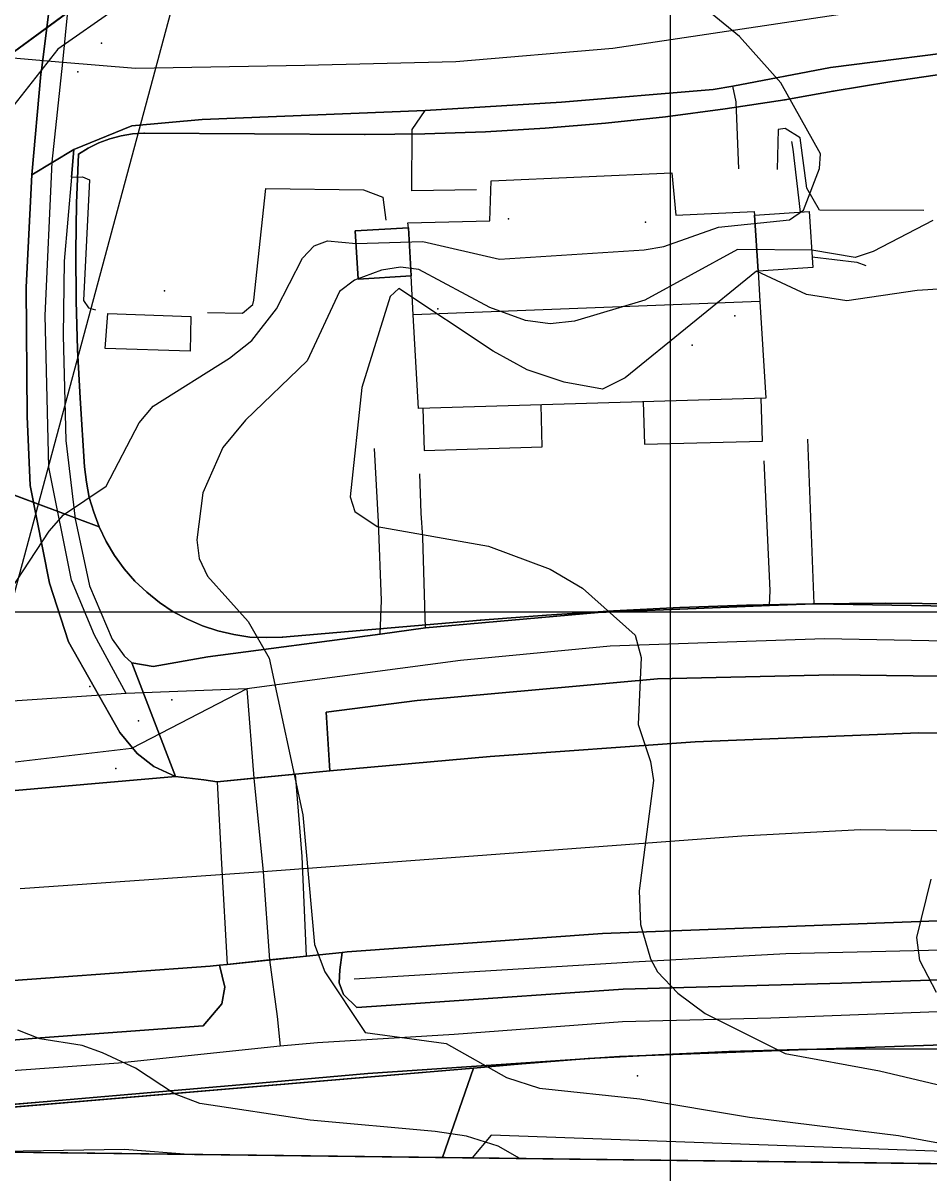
# Model space of a CAD drawing. Header units: inches. Extents: x 92347800 to 92626375, y 1600225090 to 1600386582.
# Tile 6 of 12: x 92471690 to 92511310, y 1600225090 to 1600275760. Entities that reach past the tile are written whole.
import ezdxf

# ---------------------------------------------------------------- set-up
doc = ezdxf.new("R2010")
doc.units = ezdxf.units.IN
doc.header["$MEASUREMENT"] = 0
for name, color, linetype in [('Adresse', 10, 'Continuous'), ('AnnenBygning', 10, 'Continuous'), ('AnnetVegarealAvgrensning', 10, 'Continuous'), ('ArealressursFlate', 10, 'Continuous'), ('ArealressursGrense', 10, 'Continuous'), ('Bestillingspolygon', 10, 'Continuous'), ('Bygning', 10, 'Continuous'), ('Eiendomsgrense', 10, 'Continuous'), ('elveg20_v_kartverket_255_veglenke', 10, 'Continuous'), ('GangfeltAvgrensning', 10, 'Continuous'), ('Gidtekst', 10, 'Continuous'), ('Hekk', 10, 'Continuous'), ('HøydeKurve', 10, 'Continuous'), ('KantUtsnitt', 10, 'Continuous'), ('Kumlokk', 10, 'Continuous'), ('Mast', 10, 'Continuous'), ('MurLoddrett', 10, 'Continuous'), ('Mønelinje', 10, 'Continuous'), ('PresentasjonTekst', 10, 'Continuous'), ('Rutenett', 10, 'Continuous'), ('Takkant', 10, 'Continuous'), ('Taksprang', 10, 'Continuous'), ('TaksprangBunn', 10, 'Continuous'), ('Teig', 10, 'Continuous'), ('Teiggrensepunkt', 10, 'Continuous'), ('Trase', 10, 'Continuous'), ('VegAnnenAvgrensning', 10, 'Continuous'), ('Vegdekkekant', 10, 'Continuous'), ('VegFiktivGrense', 10, 'Continuous'), ('VeggrøftÅpen', 10, 'Continuous'), ('VegGåendeOgSyklende', 10, 'Continuous'), ('VegKjørende', 10, 'Continuous'), ('Veranda', 10, 'Continuous')]:
    doc.layers.add(name, color=color, linetype=linetype)

# ---------------------------------------------------------------- blocks, each defined once
blk = doc.blocks.new('Alle data_NTM 10_NN2000_FeatureWriter_5_0_FMEBLOCK1')
at = {"layer": 'ArealressursFlate'}
blk.add_lwpolyline([(-9020, -7230), (-9540, -11340), (-9580, -11620), (-9970, -16030), (-10220, -20940), (-10170, -26600), (-10040, -29630), (-9200, -33900), (-8360, -36470), (-6120, -40440), (-5370, -41360), (-4630, -41930), (-3690, -42360), (-21910, -43960)], dxfattribs=at)
blk = doc.blocks.new('Alle data_NTM 10_NN2000_FeatureWriter_5_0_FMEBLOCK2')
at = {"layer": 'VegKjørende'}
blk.add_polyline3d([(-9020, -7230, 108260), (-9540, -11340, 108060), (-9580, -11620, 108050), (-9970, -16030, 107910), (-10220, -20940, 107600), (-10170, -26600, 107250), (-10040, -29630, 107160), (-9200, -33900, 106980), (-8360, -36470, 106730), (-6120, -40440, 106510), (-5370, -41360, 106470), (-4630, -41930, 106440), (-3690, -42360, 106440), (-21910, -43960, 107560)], dxfattribs=at)

msp = doc.modelspace()

# ---------------------------------------------------------------- linework, layer by layer
at = {"layer": 'Adresse'}
for p in [(92492917, 1600267190), (92498917, 1600267049), (92489823, 1600263260), (92502824, 1600262956)]:
    msp.add_point(p, dxfattribs=at)
at = {"layer": 'AnnenBygning'}
msp.add_polyline3d([(92475280, 1600261520, 109730), (92475390, 1600263050, 110370), (92479030, 1600262920, 110440), (92478990, 1600261400, 109810)], close=True, dxfattribs=at)
at = {"layer": 'AnnetVegarealAvgrensning'}
msp.add_line((92506290, 1600250340, 104520), (92506020, 1600257550, 104860), dxfattribs=at)
for points in [[(92503000, 1600269380, 107330), (92502880, 1600272320, 107000), (92502730, 1600273000, 107010)], [(92491520, 1600268460, 107670), (92488690, 1600268420, 107620), (92488710, 1600271100, 107540), (92489280, 1600271930, 107460)], [(92511090, 1600267560, 106690), (92506530, 1600267580, 106700), (92505980, 1600268540, 106750), (92505680, 1600270740, 106870), (92505020, 1600271150, 106930), (92504720, 1600271100, 107010), (92504680, 1600269360, 107310)], [(92473800, 1600269020, 107940), (92474280, 1600269030, 107900), (92474590, 1600268900, 107850), (92474330, 1600263620, 107690), (92474550, 1600263300, 107690), (92474850, 1600263210, 107680)], [(92479760, 1600263090, 107570), (92481280, 1600263060, 107560), (92481740, 1600263450, 107590), (92481780, 1600263640, 107590), (92482300, 1600268530, 107740), (92486580, 1600268470, 107570), (92487430, 1600268150, 107640), (92487550, 1600267140, 107630)], [(92487310, 1600249010, 105730), (92487370, 1600250490, 105560), (92487240, 1600253940, 104850), (92487060, 1600257150, 104940)], [(92504340, 1600250270, 104680), (92504370, 1600250930, 104670), (92504110, 1600256600, 104810)], [(92489290, 1600249300, 105640), (92489260, 1600250250, 105510), (92489180, 1600253260, 104840), (92489100, 1600254310, 104840), (92489040, 1600256040, 104900)]]:
    msp.add_polyline3d(points, dxfattribs=at)
at = {"layer": 'ArealressursFlate'}
for points in [[(92547920, 1600276770), (92545160, 1600275680), (92542000, 1600275130), (92539460, 1600275040), (92535210, 1600275230), (92528360, 1600275490), (92527320, 1600275490), (92521990, 1600275540), (92518330, 1600275360), (92513910, 1600274700), (92507010, 1600273820), (92502730, 1600273000), (92501870, 1600272860), (92495240, 1600272300), (92489280, 1600271930), (92479520, 1600271550), (92476450, 1600271270), (92473910, 1600270230), (92472070, 1600269120), (92472460, 1600273530), (92472500, 1600273810), (92473020, 1600277920)], [(92517350, 1600250150), (92506290, 1600250340), (92504340, 1600250270), (92496850, 1600249960), (92489290, 1600249300), (92487310, 1600249010), (92479770, 1600248030), (92477370, 1600247600), (92476450, 1600247760), (92478350, 1600242790), (92477410, 1600243220), (92476670, 1600243790), (92475920, 1600244710), (92473680, 1600248680), (92472840, 1600251250), (92472000, 1600255520), (92471870, 1600258550), (92471820, 1600264210), (92472070, 1600269120), (92473910, 1600270230), (92476450, 1600271270), (92479520, 1600271550), (92489280, 1600271930), (92495240, 1600272300), (92501870, 1600272860), (92502730, 1600273000), (92507010, 1600273820), (92513910, 1600274700)], [(92515270, 1600247130), (92507140, 1600247240), (92499440, 1600247060), (92488930, 1600246120), (92484940, 1600245610), (92485100, 1600243030), (92483600, 1600242890), (92481780, 1600242720), (92480170, 1600242560), (92479590, 1600242640), (92478350, 1600242790), (92476450, 1600247760), (92477370, 1600247600), (92479770, 1600248030), (92487310, 1600249010), (92489290, 1600249300), (92496850, 1600249960), (92504340, 1600250270), (92506290, 1600250340), (92517350, 1600250150)], [(92516460, 1600244680), (92510870, 1600244700), (92501090, 1600244310), (92492120, 1600243670), (92485100, 1600243030), (92484940, 1600245610), (92488930, 1600246120), (92499440, 1600247060), (92507140, 1600247240), (92515270, 1600247130)], [(92460130, 1600241190), (92478350, 1600242790), (92479590, 1600242640), (92480170, 1600242560), (92481780, 1600242720), (92483600, 1600242890), (92485100, 1600243030), (92492120, 1600243670), (92501090, 1600244310), (92510870, 1600244700), (92516460, 1600244680)], [(92513240, 1600236530), (92497030, 1600235920), (92485860, 1600235110), (92485640, 1600235080), (92484080, 1600234920), (92482460, 1600234760), (92480610, 1600234560), (92480280, 1600234530), (92479870, 1600234490), (92469050, 1600233700)], [(92461630, 1600230470), (92472450, 1600231350), (92479570, 1600231870), (92480380, 1600232840), (92480510, 1600233570), (92480280, 1600234530), (92480610, 1600234560), (92482460, 1600234760), (92484080, 1600234920), (92485640, 1600235080), (92485550, 1600234330), (92485510, 1600233760), (92485710, 1600233240), (92486280, 1600232680), (92489490, 1600232890), (92497940, 1600233480), (92507500, 1600233740), (92516530, 1600234050)], [(92469050, 1600233700), (92479870, 1600234490), (92480280, 1600234530), (92480510, 1600233570), (92480380, 1600232840), (92479570, 1600231870), (92472450, 1600231350), (92461630, 1600230470)], [(92515740, 1600231170), (92505990, 1600230840), (92497780, 1600230530), (92486770, 1600229790), (92481500, 1600229320), (92472570, 1600228550), (92469020, 1600228240)]]:
    msp.add_lwpolyline(points, dxfattribs=at)
msp.add_lwpolyline([(92485640, 1600235080), (92485860, 1600235110), (92497030, 1600235920), (92513240, 1600236530), (92518560, 1600236230), (92518860, 1600235960), (92519210, 1600234810), (92518240, 1600234310), (92516530, 1600234050), (92507500, 1600233740), (92497940, 1600233480), (92489490, 1600232890), (92486280, 1600232680), (92485710, 1600233240), (92485510, 1600233760), (92485550, 1600234330)], close=True, dxfattribs=at)
at = {"layer": 'ArealressursGrense'}
for p, q in [((92472070, 1600269120), (92473910, 1600270230)), ((92506290, 1600250340), (92504340, 1600250270)), ((92489290, 1600249300), (92487310, 1600249010)), ((92478350, 1600242790), (92476450, 1600247760)), ((92478350, 1600242790), (92460130, 1600241190))]:
    msp.add_line(p, q, dxfattribs=at)
for points in [[(92609890, 1600349920), (92594890, 1600311540), (92587740, 1600293720), (92582490, 1600280610), (92578210, 1600269580), (92572580, 1600255420), (92568210, 1600244600), (92567230, 1600242920), (92566100, 1600241590), (92564070, 1600240600), (92561830, 1600240470), (92558320, 1600241010), (92552600, 1600242660), (92544260, 1600245660), (92532080, 1600248600), (92524980, 1600249680), (92517350, 1600250150), (92506290, 1600250340)], [(92472070, 1600269120), (92472460, 1600273530), (92472500, 1600273810), (92473020, 1600277920)], [(92513910, 1600274700), (92507010, 1600273820), (92502730, 1600273000)], [(92489280, 1600271930), (92495240, 1600272300), (92501870, 1600272860), (92502730, 1600273000)], [(92473910, 1600270230), (92476450, 1600271270), (92479520, 1600271550), (92489280, 1600271930)], [(92478350, 1600242790), (92477410, 1600243220), (92476670, 1600243790), (92475920, 1600244710), (92473680, 1600248680), (92472840, 1600251250), (92472000, 1600255520), (92471870, 1600258550), (92471820, 1600264210), (92472070, 1600269120)], [(92504340, 1600250270), (92496850, 1600249960), (92489290, 1600249300)], [(92480280, 1600234530), (92480510, 1600233570), (92480380, 1600232840), (92479570, 1600231870), (92472450, 1600231350), (92461630, 1600230470), (92450870, 1600229750), (92446380, 1600229660), (92438550, 1600229730), (92432000, 1600230090), (92426010, 1600230610), (92422100, 1600231260), (92415780, 1600232690), (92409590, 1600234680), (92404160, 1600236550), (92400300, 1600238420), (92395320, 1600241170), (92391940, 1600243660), (92388430, 1600246680), (92386190, 1600248880)], [(92487310, 1600249010), (92479770, 1600248030), (92477370, 1600247600), (92476450, 1600247760)], [(92552840, 1600237270), (92553490, 1600238880), (92553230, 1600239350), (92552710, 1600239690), (92546390, 1600241860), (92540360, 1600243710), (92534810, 1600245040), (92528820, 1600246120), (92523320, 1600246750), (92515270, 1600247130), (92507140, 1600247240), (92499440, 1600247060), (92488930, 1600246120), (92484940, 1600245610), (92485100, 1600243030)], [(92485100, 1600243030), (92492120, 1600243670), (92501090, 1600244310), (92510870, 1600244700), (92516460, 1600244680), (92520270, 1600244440), (92525360, 1600243990), (92530390, 1600243350), (92536110, 1600242320), (92540930, 1600241250), (92546170, 1600239730), (92552550, 1600237410), (92552840, 1600237270)], [(92478350, 1600242790), (92479590, 1600242640), (92480170, 1600242560), (92481780, 1600242720), (92483600, 1600242890), (92485100, 1600243030)], [(92480280, 1600234530), (92479870, 1600234490), (92469050, 1600233700), (92463110, 1600233300), (92455240, 1600232700), (92446670, 1600232440), (92441350, 1600232320), (92435500, 1600232540), (92429950, 1600232970), (92424720, 1600233620), (92419940, 1600234540), (92413930, 1600236120), (92408490, 1600237990)], [(92518560, 1600236230), (92513240, 1600236530), (92497030, 1600235920), (92485860, 1600235110), (92485640, 1600235080)], [(92485640, 1600235080), (92484080, 1600234920), (92482460, 1600234760), (92480610, 1600234560), (92480280, 1600234530)], [(92519210, 1600234810), (92518240, 1600234310), (92516530, 1600234050), (92507500, 1600233740), (92497940, 1600233480), (92489490, 1600232890), (92486280, 1600232680), (92485710, 1600233240), (92485510, 1600233760), (92485550, 1600234330), (92485640, 1600235080)], [(92407070, 1600232320), (92408320, 1600231880), (92411850, 1600230790), (92416990, 1600229540), (92422620, 1600228440), (92426260, 1600227880), (92432010, 1600227330), (92440540, 1600226850), (92448160, 1600227020), (92454920, 1600227300), (92459990, 1600227710), (92469020, 1600228240), (92472570, 1600228550), (92481500, 1600229320), (92486770, 1600229790), (92497780, 1600230530), (92505990, 1600230840), (92515740, 1600231170), (92518270, 1600231210), (92518720, 1600231120), (92519330, 1600230950)]]:
    msp.add_lwpolyline(points, dxfattribs=at)
at = {"layer": 'Bestillingspolygon'}
msp.add_lwpolyline([(92626349, 1600369817), (92451714, 1600386577), (92380721, 1600373117), (92356874, 1600346697), (92347800, 1600302329), (92365622, 1600254393), (92417025, 1600227014), (92571817, 1600225094)], close=True, dxfattribs=at)
at = {"layer": 'Bygning'}
msp.add_polyline3d([(92503690, 1600267360, 110710), (92506080, 1600267510, 110240), (92506240, 1600265060, 110240), (92503840, 1600264910, 110650), (92503920, 1600263580, 112640), (92504180, 1600259340, 111000), (92488990, 1600258890, 110780), (92488750, 1600263000, 112640), (92488660, 1600264700, 112010), (92486340, 1600264560, 110060), (92486220, 1600266670, 110160), (92488540, 1600266800, 110920), (92488520, 1600267020, 111160), (92492110, 1600267110, 111130), (92492160, 1600268860, 110470), (92500060, 1600269210, 110470), (92500240, 1600267350, 111120), (92503670, 1600267510, 111100)], close=True, dxfattribs=at)
at = {"layer": 'Eiendomsgrense'}
for p, q in [((92475710, 1600277760), (92465100, 1600269980)), ((92476990, 1600270940), (92486630, 1600270880)), ((92474380, 1600256340), (92474190, 1600259340)), ((92475010, 1600253720), (92465300, 1600257330)), ((92491690, 1600249630), (92483040, 1600248890)), ((92491390, 1600230020), (92493330, 1600230200)), ((92462720, 1600227600), (92491390, 1600230020)), ((92490030, 1600226110), (92491390, 1600230020))]:
    msp.add_line(p, q, dxfattribs=at)
for points in [[(92527130, 1600274460), (92524620, 1600274460), (92522100, 1600274390), (92519590, 1600274270), (92517080, 1600274090), (92514580, 1600273860), (92512090, 1600273560), (92509600, 1600273190), (92507120, 1600272780)], [(92507120, 1600272780), (92506060, 1600272600), (92505010, 1600272410)], [(92486630, 1600270880), (92489260, 1600270920), (92491910, 1600271010), (92494530, 1600271160), (92497160, 1600271380), (92499790, 1600271660), (92502400, 1600272010), (92505010, 1600272410)], [(92474110, 1600270020), (92474540, 1600270290), (92475000, 1600270520), (92475480, 1600270700), (92475970, 1600270830), (92476470, 1600270910), (92476990, 1600270940)], [(92474190, 1600259340), (92474070, 1600261480), (92474010, 1600263610), (92473990, 1600265750), (92474020, 1600267880), (92474110, 1600270020)], [(92475010, 1600253720), (92474780, 1600254360), (92474580, 1600255000), (92474460, 1600255670), (92474380, 1600256340)], [(92483040, 1600248890), (92482330, 1600248870), (92481610, 1600248890), (92480900, 1600249000), (92480210, 1600249160), (92479530, 1600249380), (92478880, 1600249670), (92478250, 1600250000), (92477660, 1600250400), (92477100, 1600250850), (92476580, 1600251340), (92476110, 1600251880), (92475690, 1600252460), (92475320, 1600253070), (92475010, 1600253720)], [(92506250, 1600250350), (92503340, 1600250290), (92500420, 1600250180), (92497510, 1600250040), (92494590, 1600249850), (92491690, 1600249630)], [(92522140, 1600249990), (92518970, 1600250150), (92515790, 1600250270), (92512620, 1600250350), (92509430, 1600250370), (92506250, 1600250350)], [(92493330, 1600230200), (92496400, 1600230440), (92499480, 1600230610), (92502560, 1600230750), (92505630, 1600230840), (92508720, 1600230870), (92511800, 1600230860), (92514880, 1600230790)]]:
    msp.add_lwpolyline(points, dxfattribs=at)
at = {"layer": 'elveg20_v_kartverket_255_veglenke'}
for p, q in [((92469450, 1600274393, 108939), (92473431, 1600274052, 108940)), ((92476190, 1600246414, 106600), (92470055, 1600246003, 107120)), ((92481481, 1600246630, 106179), (92476190, 1600246414, 106600)), ((92481481, 1600246630, 106179), (92481781, 1600242719, 107119)), ((92481781, 1600242719, 107119), (92482196, 1600238614, 107169)), ((92482196, 1600238614, 107169), (92471559, 1600237870, 107829)), ((92482196, 1600238614, 107169), (92482462, 1600234759, 107009))]:
    msp.add_line(p, q, dxfattribs=at)
for points in [[(92473431, 1600274052, 108940), (92476608, 1600273794, 108939), (92484016, 1600273915, 108639), (92490619, 1600274079, 108239), (92497493, 1600274663, 108139), (92508799, 1600276360, 107739), (92513372, 1600276882, 107539), (92525560, 1600277439, 107139), (92536529, 1600276808, 107139), (92546738, 1600278428, 107239), (92551650, 1600282683, 107239), (92553326, 1600284504, 107339), (92555603, 1600289175, 107439), (92556274, 1600291026, 107439), (92559459, 1600298466, 107839), (92560673, 1600301157, 107939), (92564952, 1600312984, 108639), (92565039, 1600314593, 108939), (92563365, 1600321290, 109439), (92561921, 1600323293, 109639), (92556228, 1600328706, 110039), (92548132, 1600331243, 110739), (92545291, 1600331745, 110939), (92526127, 1600334906, 111739)], [(92473431, 1600274052, 108940), (92473774, 1600277614, 108170), (92474650, 1600282115, 108560), (92476167, 1600289318, 109040), (92477613, 1600294551, 109340), (92478290, 1600295901, 109390), (92479093, 1600296729, 109510), (92481066, 1600298602, 109660), (92482741, 1600299722, 109710), (92484954, 1600300750, 109790), (92491270, 1600303138, 110160), (92497692, 1600305885, 110680), (92499862, 1600307090, 110830), (92500917, 1600307906, 110880), (92502412, 1600309735, 110920), (92503741, 1600311923, 111010), (92504425, 1600314307, 111090), (92504758, 1600317557, 111160), (92504660, 1600319094, 111220), (92504223, 1600320887, 111240), (92503372, 1600323142, 111586), (92501678, 1600325709, 112027), (92500472, 1600326990, 112280)], [(92476190, 1600246414, 106600), (92474807, 1600248973, 106790), (92473806, 1600251378, 107000), (92472806, 1600256329, 107250), (92472650, 1600262962, 107580), (92472960, 1600269669, 107940), (92473431, 1600274052, 108940)], [(92556011, 1600240145, 102219), (92551758, 1600241409, 102479), (92542139, 1600244651, 103129), (92532756, 1600246957, 103659), (92526132, 1600247944, 104139), (92521939, 1600248291, 104399), (92515118, 1600248653, 104889), (92506748, 1600248815, 105479), (92497370, 1600248496, 106029), (92490820, 1600247865, 106469), (92481481, 1600246630, 106179)], [(92481481, 1600246630, 106179), (92476433, 1600244014, 106561), (92470465, 1600243311, 106960)], [(92482929, 1600230983, 107199), (92475854, 1600230245, 107709), (92463320, 1600229333, 108669), (92455132, 1600228767, 109299), (92446042, 1600228338, 109999), (92440693, 1600228302, 110319), (92437238, 1600228410, 110539), (92429514, 1600228939, 111149), (92425837, 1600229341, 111379), (92422037, 1600229936, 111649), (92416052, 1600231239, 112099), (92412171, 1600232278, 112339), (92407079, 1600233995, 112689), (92403115, 1600235500, 113069), (92400385, 1600236831, 113289), (92395809, 1600239345, 113679), (92393282, 1600241062, 113335), (92389853, 1600243803, 112840)], [(92521572, 1600240278, 104139), (92508319, 1600240447, 105239), (92503127, 1600240182, 105739), (92482196, 1600238614, 107169)], [(92482462, 1600234759, 107009), (92482807, 1600232288, 107139), (92482929, 1600230983, 107199)], [(92521636, 1600232655, 104379), (92519266, 1600232869, 104479), (92515923, 1600232654, 104779), (92504400, 1600232204, 105599), (92497916, 1600232048, 106139), (92490548, 1600231500, 106639), (92484561, 1600231129, 107089), (92482929, 1600230983, 107199)]]:
    msp.add_polyline3d(points, dxfattribs=at)
at = {"layer": 'GangfeltAvgrensning'}
for p, q in [((92480170, 1600242560, 106290), (92483600, 1600242890, 106090)), ((92483890, 1600239290, 106110), (92483600, 1600242890, 106090)), ((92480170, 1600242560, 106290), (92480370, 1600238970, 106350)), ((92484080, 1600234920, 105990), (92483890, 1600239290, 106110))]:
    msp.add_line(p, q, dxfattribs=at)
msp.add_polyline3d([(92480370, 1600238970, 106350), (92480610, 1600234560, 106190), (92484080, 1600234920, 105990)], dxfattribs=at)
at = {"layer": 'Gidtekst'}
msp.add_point((92500959, 1600261673), dxfattribs=at)
at = {"layer": 'Hekk'}
msp.add_polyline3d([(92514520, 1600225810, 107520), (92514200, 1600226050, 107530), (92512760, 1600226350, 107560), (92492170, 1600227090, 107990), (92491330, 1600226090, 108380)], dxfattribs=at)
at = {"layer": 'HøydeKurve'}
for points in [[(92470540, 1600250060, 107000), (92472830, 1600253520, 107000), (92473460, 1600254240, 107000), (92475320, 1600255500, 107000), (92476760, 1600258260, 107000), (92477370, 1600259000, 107000), (92480720, 1600261090, 107000), (92481700, 1600261870, 107000), (92482770, 1600263250, 107000), (92483910, 1600265470, 107000), (92484420, 1600266020, 107000), (92485000, 1600266230, 107000), (92486260, 1600266110, 107000), (92489180, 1600266200, 107000), (92492530, 1600265430, 107000), (92498850, 1600265840, 107000), (92499720, 1600265980, 107000), (92502110, 1600266830, 107000), (92505210, 1600267150, 107000), (92505820, 1600267580, 107000), (92506530, 1600269400, 107000), (92506570, 1600270040, 107000), (92504840, 1600273150, 107000), (92503030, 1600275170, 107000), (92497930, 1600279370, 107000)], [(92475760, 1600276400, 108000), (92473210, 1600274620, 108000), (92469980, 1600270530, 108000)], [(92511490, 1600267120, 106000), (92508880, 1600265760, 106000), (92508090, 1600265500, 106000), (92506190, 1600265830, 106000), (92502940, 1600265860, 106000), (92498890, 1600263640, 106000), (92495810, 1600262720, 106000), (92494740, 1600262600, 106000), (92493660, 1600262740, 106000), (92492110, 1600263320, 106000), (92489000, 1600264980, 106000), (92488190, 1600265080, 106000), (92487360, 1600264950, 106000), (92486190, 1600264510, 106000), (92485530, 1600264020, 106000), (92484120, 1600260980, 106000), (92481410, 1600258380, 106000), (92480420, 1600257180, 106000), (92479550, 1600255210, 106000), (92479290, 1600253150, 106000), (92479390, 1600252330, 106000), (92479750, 1600251550, 106000), (92481530, 1600249570, 106000), (92482450, 1600247970, 106000), (92483920, 1600241110, 106000), (92484440, 1600235440, 106000), (92484880, 1600234240, 106000), (92486650, 1600231580, 106000), (92490190, 1600231100, 106000), (92492840, 1600229620, 106000), (92494280, 1600229140, 106000), (92498670, 1600228680, 106000), (92503460, 1600227870, 106000), (92509980, 1600227070, 106000), (92514130, 1600226310, 106000)], [(92523490, 1600264860, 105000), (92510800, 1600264060, 105000), (92507720, 1600263600, 105000), (92505960, 1600263880, 105000), (92503770, 1600264900, 105000), (92498020, 1600260230, 105000), (92497040, 1600259740, 105000), (92495360, 1600260040, 105000), (92493740, 1600260580, 105000), (92492250, 1600261400, 105000), (92488120, 1600264150, 105000), (92487750, 1600263790, 105000), (92486500, 1600259810, 105000), (92486000, 1600255030, 105000), (92486200, 1600254380, 105000), (92487170, 1600253730, 105000), (92492040, 1600252870, 105000), (92494740, 1600251860, 105000), (92496160, 1600251030, 105000), (92498460, 1600248980, 105000), (92498720, 1600247990, 105000), (92498600, 1600245060, 105000), (92499140, 1600243450, 105000), (92499260, 1600242610, 105000), (92498640, 1600237780, 105000), (92498700, 1600236310, 105000), (92499130, 1600234810, 105000), (92499440, 1600234240, 105000), (92500330, 1600233300, 105000), (92501530, 1600232420, 105000), (92505030, 1600230670, 105000), (92509150, 1600229900, 105000), (92515000, 1600228520, 105000)], [(92511650, 1600233330, 104000), (92510920, 1600234740, 104000), (92510790, 1600235740, 104000), (92511410, 1600238290, 104000)], [(92493390, 1600226070, 107000), (92493320, 1600226130, 107000), (92492470, 1600226610, 107000), (92491080, 1600227050, 107000), (92489720, 1600227250, 107000), (92484250, 1600227750, 107000), (92479420, 1600228480, 107000), (92478310, 1600228900, 107000), (92476610, 1600230020, 107000), (92475160, 1600230690, 107000), (92474270, 1600231010, 107000), (92472420, 1600231310, 107000), (92471460, 1600231690, 107000)], [(92469900, 1600226380, 108000), (92476120, 1600226470, 108000), (92479110, 1600226250, 108000)]]:
    msp.add_polyline3d(points, dxfattribs=at)
at = {"layer": 'KantUtsnitt'}
for p, q in [((92490030, 1600226110), (92462400, 1600226450)), ((92518750, 1600225750), (92490030, 1600226110))]:
    msp.add_line(p, q, dxfattribs=at)
for points in [[(92626350, 1600369820), (92571820, 1600225090), (92417030, 1600227020), (92365620, 1600254390), (92347800, 1600302330), (92356880, 1600346700), (92380720, 1600373120), (92451710, 1600386580), (92626350, 1600369820)], [(92626350, 1600369820), (92571820, 1600225090), (92417030, 1600227020), (92365620, 1600254390), (92347800, 1600302330), (92356880, 1600346700), (92380720, 1600373120), (92451710, 1600386580), (92626350, 1600369820)], [(92519630, 1600225740), (92417030, 1600227020), (92407070, 1600232320)]]:
    msp.add_lwpolyline(points, dxfattribs=at)
for points in [[(92432740, 1600382980, 127290), (92451710, 1600386580, 127290), (92626350, 1600369820, 127290), (92571820, 1600225090, 127290), (92417030, 1600227020, 127290), (92365620, 1600254390, 127290), (92347800, 1600302330, 127290), (92356880, 1600346700, 127290), (92380720, 1600373120, 127290), (92432740, 1600382980, 127290)], [(92519630, 1600225740, 104060), (92417030, 1600227020, 111010), (92407070, 1600232320, 111770)]]:
    msp.add_polyline3d(points, dxfattribs=at)
at = {"layer": 'Kumlokk'}
for p in [(92475110, 1600274880, 107970), (92474080, 1600273630, 108040), (92477870, 1600264040, 107480), (92474600, 1600246720, 106620), (92478190, 1600246140, 106270), (92476730, 1600245230, 106520), (92475740, 1600243140, 106540)]:
    msp.add_point(p, dxfattribs=at)
at = {"layer": 'Mast'}
msp.add_point((92498560, 1600229690, 105340), dxfattribs=at)
at = {"layer": 'MurLoddrett'}
for points in [[(92505690, 1600267490, 107340), (92505380, 1600270240, 107140), (92505310, 1600270580, 107040)], [(92506210, 1600265530, 105770), (92508160, 1600265300, 105690), (92508550, 1600265150, 105500)]]:
    msp.add_polyline3d(points, dxfattribs=at)
at = {"layer": 'Mønelinje'}
msp.add_line((92503920, 1600263580, 112640), (92488750, 1600263000, 112640), dxfattribs=at)
at = {"layer": 'Rutenett'}
for p, q in [((92500000, 1600386577), (92500000, 1600225094)), ((92347800, 1600250000), (92626349, 1600250000))]:
    msp.add_line(p, q, dxfattribs=at)
at = {"layer": 'Takkant'}
for points in [[(92488540, 1600266800, 111240), (92488520, 1600267020, 111160), (92492110, 1600267110, 111130), (92492160, 1600268860, 110470), (92500060, 1600269210, 110470), (92500240, 1600267350, 111120), (92503670, 1600267510, 111100), (92503690, 1600267360, 111160)], [(92503690, 1600267360, 110710), (92506080, 1600267510, 110240), (92506240, 1600265060, 110240), (92503840, 1600264910, 110650)], [(92488540, 1600266800, 110920), (92486220, 1600266670, 110160), (92486340, 1600264560, 110060), (92488660, 1600264700, 110740)], [(92503840, 1600264910, 112110), (92503920, 1600263580, 112640), (92504180, 1600259340, 111000), (92488990, 1600258890, 110780), (92488750, 1600263000, 112640), (92488660, 1600264700, 112010)], [(92475280, 1600261520, 109730), (92475390, 1600263050, 110370), (92479030, 1600262920, 110440), (92478990, 1600261400, 109810), (92475280, 1600261520, 109730)]]:
    msp.add_polyline3d(points, dxfattribs=at)
at = {"layer": 'Taksprang'}
for p, q in [((92503690, 1600267360, 111160), (92503840, 1600264910, 112110)), ((92488660, 1600264700, 112010), (92488540, 1600266800, 111240))]:
    msp.add_line(p, q, dxfattribs=at)
at = {"layer": 'TaksprangBunn'}
for p, q in [((92503840, 1600264910, 110650), (92503690, 1600267360, 110710)), ((92488540, 1600266800, 110920), (92488660, 1600264700, 110740))]:
    msp.add_line(p, q, dxfattribs=at)
at = {"layer": 'Teig'}
for points in [[(92465100, 1600269980), (92475710, 1600277760)], [(92475710, 1600277760), (92465100, 1600269980)], [(92512090, 1600273560), (92509600, 1600273190), (92507120, 1600272780), (92506060, 1600272600), (92505010, 1600272410), (92502400, 1600272010), (92499790, 1600271660), (92497160, 1600271380), (92494530, 1600271160), (92491910, 1600271010), (92489260, 1600270920), (92486630, 1600270880), (92476990, 1600270940), (92476470, 1600270910), (92475970, 1600270830), (92475480, 1600270700), (92475000, 1600270520), (92474540, 1600270290), (92474110, 1600270020), (92474020, 1600267880), (92473990, 1600265750), (92474010, 1600263610), (92474070, 1600261480), (92474190, 1600259340), (92474380, 1600256340), (92474460, 1600255670), (92474580, 1600255000), (92474780, 1600254360), (92475010, 1600253720), (92465300, 1600257330)], [(92512620, 1600250350), (92509430, 1600250370), (92506250, 1600250350), (92503340, 1600250290), (92500420, 1600250180), (92497510, 1600250040), (92494590, 1600249850), (92491690, 1600249630), (92483040, 1600248890), (92482330, 1600248870), (92481610, 1600248890), (92480900, 1600249000), (92480210, 1600249160), (92479530, 1600249380), (92478880, 1600249670), (92478250, 1600250000), (92477660, 1600250400), (92477100, 1600250850), (92476580, 1600251340), (92476110, 1600251880), (92475690, 1600252460), (92475320, 1600253070), (92475010, 1600253720), (92474780, 1600254360), (92474580, 1600255000), (92474460, 1600255670), (92474380, 1600256340), (92474190, 1600259340), (92474070, 1600261480), (92474010, 1600263610), (92473990, 1600265750), (92474020, 1600267880), (92474110, 1600270020), (92474540, 1600270290), (92475000, 1600270520), (92475480, 1600270700), (92475970, 1600270830), (92476470, 1600270910), (92476990, 1600270940), (92486630, 1600270880), (92489260, 1600270920), (92491910, 1600271010), (92494530, 1600271160), (92497160, 1600271380), (92499790, 1600271660), (92502400, 1600272010), (92505010, 1600272410), (92506060, 1600272600), (92507120, 1600272780), (92509600, 1600273190), (92512090, 1600273560)], [(92465300, 1600257330), (92475010, 1600253720), (92475320, 1600253070), (92475690, 1600252460), (92476110, 1600251880), (92476580, 1600251340), (92477100, 1600250850), (92477660, 1600250400), (92478250, 1600250000), (92478880, 1600249670), (92479530, 1600249380), (92480210, 1600249160), (92480900, 1600249000), (92481610, 1600248890), (92482330, 1600248870), (92483040, 1600248890), (92491690, 1600249630), (92494590, 1600249850), (92497510, 1600250040), (92500420, 1600250180), (92503340, 1600250290), (92506250, 1600250350), (92509430, 1600250370), (92512620, 1600250350)], [(92511800, 1600230860), (92508720, 1600230870), (92505630, 1600230840), (92502560, 1600230750), (92499480, 1600230610), (92496400, 1600230440), (92493330, 1600230200), (92491390, 1600230020), (92462720, 1600227600)]]:
    msp.add_lwpolyline(points, dxfattribs=at)
msp.add_lwpolyline([(92462400, 1600226450), (92462720, 1600227600), (92491390, 1600230020), (92490030, 1600226110)], close=True, dxfattribs=at)
at = {"layer": 'Teiggrensepunkt'}
for p in [(92507120, 1600272780), (92505010, 1600272410), (92476990, 1600270940), (92486630, 1600270880), (92474110, 1600270020), (92474190, 1600259340), (92474380, 1600256340), (92475010, 1600253720), (92506250, 1600250350), (92491690, 1600249630), (92483040, 1600248890), (92493330, 1600230200), (92491390, 1600230020)]:
    msp.add_point(p, dxfattribs=at)
at = {"layer": 'Trase'}
msp.add_polyline3d([(92464740, 1600226420, 136390), (92488460, 1600314560, 131700), (92506050, 1600381370, 142340)], dxfattribs=at)
at = {"layer": 'VegAnnenAvgrensning'}
for p, q in [((92473800, 1600269020, 107940), (92473910, 1600270230, 107980)), ((92504340, 1600250270, 104680), (92506290, 1600250340, 104520)), ((92487310, 1600249010, 105730), (92489290, 1600249300, 105640))]:
    msp.add_line(p, q, dxfattribs=at)
for points in [[(92513910, 1600274700, 106580), (92507010, 1600273820, 106730), (92502730, 1600273000, 107010)], [(92473910, 1600270230, 107980), (92476450, 1600271270, 107920), (92479520, 1600271550, 107810), (92489280, 1600271930, 107460)]]:
    msp.add_polyline3d(points, dxfattribs=at)
at = {"layer": 'Vegdekkekant'}
msp.add_line((92480610, 1600234560, 106190), (92480280, 1600234530, 106210), dxfattribs=at)
for points in [[(92614740, 1600363500, 104370), (92611220, 1600353320, 104170), (92594890, 1600311540, 103700), (92587740, 1600293720, 103210), (92582490, 1600280610, 102710), (92578210, 1600269580, 102370), (92572580, 1600255420, 101620), (92568210, 1600244600, 101220), (92567230, 1600242920, 101160), (92566100, 1600241590, 101110), (92564070, 1600240600, 101090), (92561820, 1600240470, 101110), (92558320, 1600241010, 101250), (92552600, 1600242660, 101650), (92544260, 1600245660, 102110), (92532080, 1600248600, 102870), (92524980, 1600249680, 103330), (92517350, 1600250150, 103740), (92506290, 1600250340, 104520)], [(92489280, 1600271930, 107460), (92495240, 1600272300, 107200), (92501870, 1600272860, 107080), (92502730, 1600273000, 107010)], [(92478350, 1600242790, 106440), (92477410, 1600243220, 106440), (92476670, 1600243790, 106470), (92475920, 1600244710, 106510), (92473680, 1600248680, 106730), (92472840, 1600251250, 106980), (92472000, 1600255520, 107160), (92471870, 1600258550, 107250), (92471820, 1600264210, 107600), (92472070, 1600269120, 107910)], [(92473800, 1600269020, 107940), (92473490, 1600265340, 107690), (92473440, 1600262090, 107510), (92473560, 1600257500, 107290), (92473960, 1600254070, 107130), (92474590, 1600251130, 106880), (92475590, 1600248800, 106710), (92476110, 1600248070, 106670), (92476450, 1600247760, 106640)], [(92504340, 1600250270, 104680), (92496850, 1600249960, 105140), (92489290, 1600249300, 105640)], [(92480280, 1600234530, 106210), (92480510, 1600233570, 106340), (92480380, 1600232840, 106370), (92479570, 1600231870, 106460), (92472450, 1600231350, 106950), (92461630, 1600230470, 107800), (92450870, 1600229750, 108620), (92446380, 1600229660, 109050), (92438550, 1600229730, 109500), (92432000, 1600230090, 109970), (92426010, 1600230610, 110430), (92422100, 1600231260, 110740), (92415780, 1600232690, 111220), (92409590, 1600234680, 111540), (92404160, 1600236550, 111990), (92400300, 1600238420, 112270), (92395320, 1600241170, 112680), (92391940, 1600243660, 112860), (92388430, 1600246680, 113200), (92386190, 1600248880, 113270)], [(92487310, 1600249010, 105730), (92479770, 1600248030, 106240), (92477370, 1600247600, 106560), (92476450, 1600247760, 106640)], [(92552840, 1600237270, 101260), (92553490, 1600238880, 101350), (92553230, 1600239350, 101400), (92552710, 1600239690, 101420), (92546390, 1600241860, 101890), (92540360, 1600243710, 102330), (92534810, 1600245040, 102630), (92528820, 1600246120, 103010), (92523320, 1600246750, 103410), (92515270, 1600247130, 103960), (92507140, 1600247240, 104570), (92499440, 1600247060, 105020), (92488930, 1600246120, 105710), (92484940, 1600245610, 105960), (92485100, 1600243030, 106000)], [(92485100, 1600243030, 106000), (92492120, 1600243670, 105410), (92501090, 1600244310, 104890), (92510870, 1600244700, 104240), (92516460, 1600244680, 103980), (92520270, 1600244440, 103670), (92525360, 1600243990, 103200), (92530390, 1600243350, 102980), (92536110, 1600242320, 102470), (92540930, 1600241250, 102190), (92546170, 1600239730, 101870), (92552550, 1600237410, 101290), (92552840, 1600237270, 101260)], [(92478350, 1600242790, 106440), (92479590, 1600242640, 106340), (92480170, 1600242560, 106290)], [(92480280, 1600234530, 106210), (92479870, 1600234490, 106230), (92469050, 1600233700, 106890), (92463110, 1600233300, 107460), (92455240, 1600232700, 108070), (92446670, 1600232440, 108720), (92441350, 1600232320, 109180), (92435500, 1600232540, 109550), (92429950, 1600232970, 109960), (92424720, 1600233620, 110420), (92419940, 1600234540, 110630), (92413930, 1600236120, 111100), (92408490, 1600237990, 111450)], [(92518560, 1600236230, 103430), (92513240, 1600236530, 103850), (92497030, 1600235920, 104970), (92485860, 1600235110, 105880), (92485640, 1600235080, 105890)], [(92484080, 1600234920, 105990), (92482460, 1600234760, 106080), (92480610, 1600234560, 106190)], [(92519210, 1600234810, 103410), (92518240, 1600234310, 103500), (92516530, 1600234050, 103660), (92507500, 1600233740, 104420), (92497940, 1600233480, 105080), (92489490, 1600232890, 105730), (92486280, 1600232680, 105950), (92485710, 1600233240, 105930), (92485510, 1600233760, 105880), (92485550, 1600234330, 105860), (92485640, 1600235080, 105890)], [(92407070, 1600232320, 111770), (92408320, 1600231880, 111700), (92411850, 1600230790, 111420), (92416990, 1600229540, 111090), (92422620, 1600228440, 110680), (92426260, 1600227880, 110490), (92432010, 1600227330, 110070), (92440540, 1600226850, 109520), (92448160, 1600227020, 109060), (92454920, 1600227300, 108470), (92459990, 1600227710, 108000), (92469020, 1600228250, 107420), (92472570, 1600228550, 107100), (92481500, 1600229320, 106510), (92486770, 1600229790, 106060), (92497780, 1600230530, 105240), (92505990, 1600230840, 104690), (92515740, 1600231170, 103930), (92518270, 1600231210, 103750), (92518720, 1600231120, 103730), (92519330, 1600230950, 103700)]]:
    msp.add_polyline3d(points, dxfattribs=at)
at = {"layer": 'VegFiktivGrense'}
for p, q in [((92472070, 1600269120, 107910), (92473910, 1600270230, 107980)), ((92478350, 1600242790, 106440), (92476450, 1600247760, 106640)), ((92478350, 1600242790, 106440), (92460130, 1600241190, 107560)), ((92483600, 1600242890, 106090), (92485100, 1600243030, 106000)), ((92485640, 1600235080, 105890), (92484080, 1600234920, 105990))]:
    msp.add_line(p, q, dxfattribs=at)
for points in [[(92472070, 1600269120, 107910), (92472460, 1600273530, 108050), (92472500, 1600273810, 108060), (92473020, 1600277920, 108260)], [(92480170, 1600242560, 106290), (92481780, 1600242720, 106190), (92483600, 1600242890, 106090)]]:
    msp.add_polyline3d(points, dxfattribs=at)
at = {"layer": 'VeggrøftÅpen'}
msp.add_polyline3d([(92486170, 1600233930, 105700), (92498380, 1600234680, 104740), (92505060, 1600235040, 104310), (92514420, 1600235260, 103400)], dxfattribs=at)
at = {"layer": 'VegGåendeOgSyklende'}
msp.add_polyline3d([(92472070, 1600269120, 107910), (92473910, 1600270230, 107980), (92473800, 1600269020, 107940), (92473490, 1600265340, 107690), (92473440, 1600262090, 107510), (92473560, 1600257500, 107290), (92473960, 1600254070, 107130), (92474590, 1600251130, 106880), (92475590, 1600248800, 106710), (92476110, 1600248070, 106670), (92476450, 1600247760, 106640), (92478350, 1600242790, 106440), (92477410, 1600243220, 106440), (92476670, 1600243790, 106470), (92475920, 1600244710, 106510), (92473680, 1600248680, 106730), (92472840, 1600251250, 106980), (92472000, 1600255520, 107160), (92471870, 1600258550, 107250), (92471820, 1600264210, 107600)], close=True, dxfattribs=at)
for points in [[(92515270, 1600247130, 103960), (92507140, 1600247240, 104570), (92499440, 1600247060, 105020), (92488930, 1600246120, 105710), (92484940, 1600245610, 105960), (92485100, 1600243030, 106000), (92483600, 1600242890, 106090), (92481780, 1600242720, 106190), (92480170, 1600242560, 106290), (92479590, 1600242640, 106340), (92478350, 1600242790, 106440), (92476450, 1600247760, 106640), (92477370, 1600247600, 106560), (92479770, 1600248030, 106240), (92487310, 1600249010, 105730), (92489290, 1600249300, 105640), (92496850, 1600249960, 105140), (92504340, 1600250270, 104680), (92506290, 1600250340, 104520), (92517350, 1600250150, 103740)], [(92461630, 1600230470, 107800), (92472450, 1600231350, 106950), (92479570, 1600231870, 106460), (92480380, 1600232840, 106370), (92480510, 1600233570, 106340), (92480280, 1600234530, 106210), (92480610, 1600234560, 106190), (92482460, 1600234760, 106080), (92484080, 1600234920, 105990), (92485640, 1600235080, 105890), (92485550, 1600234330, 105860), (92485510, 1600233760, 105880), (92485710, 1600233240, 105930), (92486280, 1600232680, 105950), (92489490, 1600232890, 105730), (92497940, 1600233480, 105080), (92507500, 1600233740, 104420), (92516530, 1600234050, 103660)], [(92515740, 1600231170, 103930), (92505990, 1600230840, 104690), (92497780, 1600230530, 105240), (92486770, 1600229790, 106060), (92481500, 1600229320, 106510), (92472570, 1600228550, 107100), (92469020, 1600228250, 107420)]]:
    msp.add_polyline3d(points, dxfattribs=at)
at = {"layer": 'VegKjørende'}
for points in [[(92547920, 1600276770, 106380), (92545160, 1600275680, 106310), (92542000, 1600275130, 106310), (92539460, 1600275040, 106320), (92535210, 1600275230, 106320), (92528420, 1600275480, 106370), (92528360, 1600275490, 106370), (92527320, 1600275490, 106370), (92521990, 1600275540, 106380), (92518330, 1600275360, 106460), (92513910, 1600274700, 106580), (92507010, 1600273820, 106730), (92502730, 1600273000, 107010), (92501870, 1600272860, 107080), (92495240, 1600272300, 107200), (92489280, 1600271930, 107460), (92479520, 1600271550, 107810), (92476450, 1600271270, 107920), (92473910, 1600270230, 107980), (92472070, 1600269120, 107910), (92472460, 1600273530, 108050), (92472500, 1600273810, 108060), (92473020, 1600277920, 108260)], [(92460130, 1600241190, 107560), (92478350, 1600242790, 106440), (92479590, 1600242640, 106340), (92480170, 1600242560, 106290), (92481780, 1600242720, 106190), (92483600, 1600242890, 106090), (92485100, 1600243030, 106000), (92492120, 1600243670, 105410), (92501090, 1600244310, 104890), (92510870, 1600244700, 104240), (92516460, 1600244680, 103980)], [(92513240, 1600236530, 103850), (92497030, 1600235920, 104970), (92485860, 1600235110, 105880), (92485640, 1600235080, 105890), (92484080, 1600234920, 105990), (92482460, 1600234760, 106080), (92480610, 1600234560, 106190), (92480280, 1600234530, 106210), (92479870, 1600234490, 106230), (92469050, 1600233700, 106890)]]:
    msp.add_polyline3d(points, dxfattribs=at)
at = {"layer": 'Veranda'}
for points in [[(92489170, 1600258890, 108910), (92489230, 1600257050, 108910), (92494400, 1600257210, 108910), (92494350, 1600259050, 108910)], [(92498810, 1600259180, 108890), (92498870, 1600257330, 108890), (92504030, 1600257470, 108890), (92503970, 1600259340, 108890)]]:
    msp.add_polyline3d(points, dxfattribs=at)

# ---------------------------------------------------------------- block references
at = {"layer": 'ArealressursFlate'}
msp.add_blockref('Alle data_NTM 10_NN2000_FeatureWriter_5_0_FMEBLOCK1', (92482040, 1600285150), dxfattribs=at)
at = {"layer": 'VegKjørende'}
msp.add_blockref('Alle data_NTM 10_NN2000_FeatureWriter_5_0_FMEBLOCK2', (92482040, 1600285150), dxfattribs=at)

# ---------------------------------------------------------------- texts
at = {"layer": 'PresentasjonTekst'}
for s, p in [('0', (92484020, 1600273911)), ('Lillerydningen', (92484020, 1600273910))]:
    msp.add_text(s, height=0.909, dxfattribs=at).set_placement(p)

doc.saveas('drawing.dxf')
